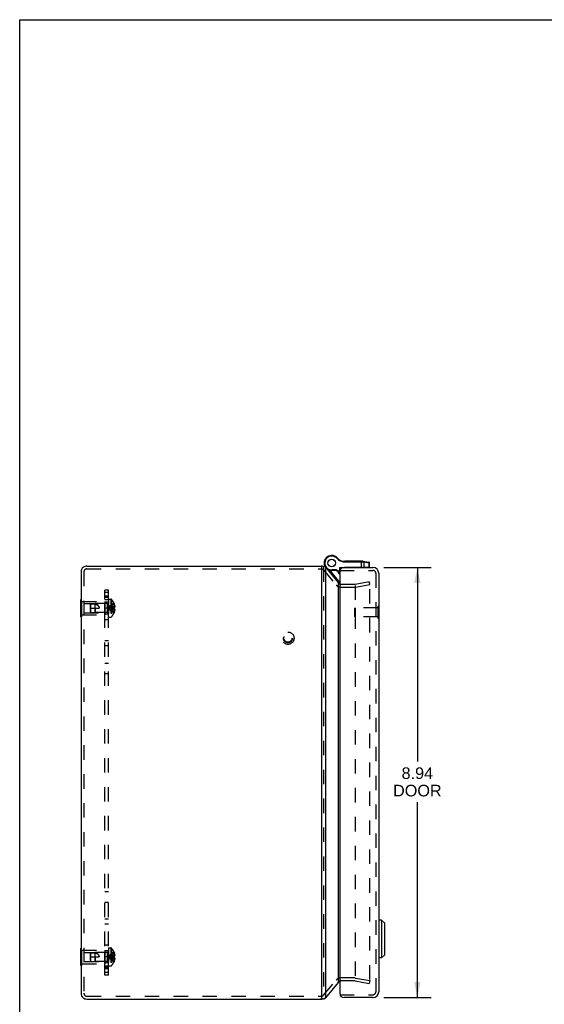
# Model space of a CAD drawing. Header units: inches. Extents: x 0 to 54.6, y 0 to 35.4.
# Tile 2 of 19: x 0 to 10.9, y 14.9 to 35.4. Entities that reach past the tile are written whole.
import ezdxf

# ---------------------------------------------------------------- set-up
doc = ezdxf.new("R2010")
doc.units = ezdxf.units.IN
doc.header["$LTSCALE"] = 3.005357
doc.header["$MEASUREMENT"] = 0
doc.linetypes.add('HIDDEN', pattern=[0.2, 0.1, -0.1])
doc.layers.get('0').update_dxf_attribs({"linetype": 'CONTINUOUS'})
for name, color, linetype in [('DEFAULT_2', 8, 'HIDDEN'), ('DIMENSIONS', 7, 'CONTINUOUS'), ('DOOR_ASSEMBLY', 7, 'CONTINUOUS'), ('SUBPANEL', 7, 'CONTINUOUS')]:
    doc.layers.add(name, color=color, linetype=linetype)
doc.styles.get("Standard").update_dxf_attribs({"font": 'arial.ttf'})
doc.dimstyles.new('DIMSTYLE_1', dxfattribs={"dimtxt": 0.241071, "dimasz": 0.321429, "dimexe": 0.09, "dimexo": 0.07, "dimgap": 0.0375, "dimtad": 0, "dimtih": 1, "dimtoh": 1, "dimzin": 4, "dimdsep": 46, "dimtxsty": 'Standard', "dimblk": '_FILLED', "dimblk1": '_FILLED', "dimblk2": '_FILLED', "dimcen": 0.09, "dimadec": 3, "dimazin": 1, "dimtfac": 1, "dimtdec": 3, "dimtofl": 0, "dimtmove": 0, "dimatfit": 3, "dimldrblk": '_FILLED', "dimfxl": 0, "dimtolj": 1, "dimtzin": 4, "dimarcsym": 0})

# ---------------------------------------------------------------- blocks, each defined once
blk = doc.blocks.new('_FILLED')
at = {"color": 0, "linetype": 'ByBlock'}
blk.add_solid([(0, 0), (-1, 0.2), (-1, -0.2)], dxfattribs=at)
blk = doc.blocks.new('*D15')
at = {"layer": 'DIMENSIONS', "color": 2, "linetype": 'Continuous'}
for p, q in [((7.565, 23.972), (8.552, 23.972)), ((8.263, 23.972), (8.263, 19.937)), ((8.263, 15.032), (8.263, 19.093)), ((7.565, 15.032), (8.552, 15.032))]:
    blk.add_line(p, q, dxfattribs=at)
at = {"layer": 'DIMENSIONS', "color": 2, "linetype": 'Continuous', "xscale": 0.3214285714, "yscale": 0.3214285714, "zscale": 0.3214285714}
for p, rotation in [((8.263, 23.972), 90), ((8.263, 15.032), 270)]:
    blk.add_blockref('_FILLED', p, dxfattribs=dict(at, rotation=rotation))
at = {"layer": 'DIMENSIONS', "color": 2, "linetype": 'Continuous', "insert": (8.263, 19.817), "char_height": 0.2411, "width": 1.00909, "attachment_point": 2, "line_spacing_factor": 0.9}
blk.add_mtext('8.94\\PDOOR', dxfattribs=at)

msp = doc.modelspace()

# ---------------------------------------------------------------- linework, layer by layer
at = {"color": 7, "linetype": 'Continuous'}
for p, q in [((0, 0), (0, 35.357)), ((0, 35.357), (54.643, 35.357)), ((6.268, 24.002), (6.268, 23.982)), ((6.333, 23.994), (6.301, 23.994)), ((1.271, 22.947), (1.271, 23.307)), ((1.271, 23.307), (1.275, 23.307)), ((1.271, 23.217), (1.275, 23.217)), ((1.271, 23.037), (1.275, 23.037)), ((1.271, 22.947), (1.275, 22.947)), ((1.271, 16.057), (1.275, 16.057)), ((1.271, 15.697), (1.271, 16.057)), ((1.271, 15.967), (1.275, 15.967)), ((1.271, 15.787), (1.275, 15.787)), ((1.271, 15.697), (1.275, 15.697)), ((6.268, 15.002), (6.268, 15.023)), ((6.301, 15.01), (6.333, 15.01))]:
    msp.add_line(p, q, dxfattribs=at)
at = {"color": 3, "linetype": 'Continuous'}
for p, q in [((1.395, 24.002), (6.268, 24.002)), ((6.268, 23.982), (6.268, 15.023)), ((6.36, 15.027), (6.36, 23.977)), ((6.623, 23.661), (6.36, 23.977)), ((1.275, 23.882), (1.275, 15.122)), ((6.623, 15.343), (6.623, 23.661)), ((6.36, 15.027), (6.623, 15.343)), ((1.395, 15.002), (6.268, 15.002))]:
    msp.add_line(p, q, dxfattribs=at)
for points in [[(6.333, 23.994), (6.332, 23.994), (6.33, 23.994), (6.328, 23.993), (6.326, 23.993), (6.324, 23.993), (6.323, 23.992), (6.321, 23.991), (6.319, 23.991)], [(6.35, 23.987), (6.349, 23.988), (6.348, 23.989), (6.347, 23.99), (6.346, 23.99), (6.345, 23.991), (6.343, 23.992), (6.342, 23.992), (6.34, 23.993), (6.339, 23.993), (6.337, 23.994), (6.335, 23.994), (6.333, 23.994), (6.333, 23.994)], [(6.352, 23.985), (6.352, 23.985), (6.352, 23.985), (6.351, 23.986), (6.351, 23.986), (6.351, 23.986), (6.35, 23.987)], [(6.352, 23.985), (6.353, 23.984), (6.353, 23.983), (6.354, 23.983), (6.355, 23.982), (6.355, 23.981), (6.356, 23.981)], [(6.36, 23.977), (6.36, 23.978), (6.359, 23.979), (6.358, 23.979), (6.357, 23.98), (6.357, 23.98), (6.356, 23.981)], [(6.623, 23.661), (6.626, 23.657), (6.628, 23.653), (6.631, 23.649), (6.634, 23.645), (6.637, 23.641), (6.64, 23.637), (6.644, 23.633), (6.647, 23.629), (6.65, 23.625)], [(6.623, 15.343), (6.626, 15.347), (6.628, 15.351), (6.631, 15.355), (6.634, 15.359), (6.637, 15.363), (6.64, 15.367), (6.644, 15.371), (6.647, 15.375), (6.65, 15.379)], [(6.333, 15.01), (6.332, 15.011), (6.33, 15.011), (6.328, 15.011), (6.326, 15.011), (6.324, 15.012), (6.323, 15.012), (6.321, 15.013), (6.319, 15.014)], [(6.35, 15.018), (6.349, 15.017), (6.348, 15.016), (6.347, 15.015), (6.346, 15.014), (6.345, 15.013), (6.343, 15.013), (6.342, 15.012), (6.34, 15.011), (6.339, 15.011), (6.337, 15.011), (6.335, 15.011), (6.333, 15.01), (6.333, 15.01)], [(6.352, 15.02), (6.352, 15.019), (6.352, 15.019), (6.351, 15.019), (6.351, 15.018), (6.351, 15.018), (6.35, 15.018)], [(6.352, 15.02), (6.353, 15.02), (6.353, 15.021), (6.354, 15.022), (6.355, 15.022), (6.355, 15.023), (6.356, 15.024)], [(6.36, 15.027), (6.36, 15.027), (6.359, 15.026), (6.358, 15.025), (6.357, 15.025), (6.357, 15.024), (6.356, 15.024)]]:
    msp.add_lwpolyline(points, dxfattribs=at)
at = {"color": 7, "linetype": 'Continuous'}
for centre, start, end in [((1.395, 23.882), 130.4027, 180), ((1.395, 15.122), 180, 229.5973)]:
    msp.add_arc(centre, 0.12, start, end, dxfattribs=at)
at = {"color": 3, "linetype": 'Continuous'}
for centre, radius, start, end in [((1.395, 23.882), 0.12, 90, 130.4027), ((6.268, 23.882), 0.12, 68.6316, 90), ((6.669, 15.32), 0.06, 108.3371, 111.1056), ((1.395, 15.122), 0.12, 229.5973, 270), ((6.268, 15.122), 0.12, 270, 291.3684)]:
    msp.add_arc(centre, radius, start, end, dxfattribs=at)
at = {"layer": 'DEFAULT_2', "color": 8, "linetype": 'HIDDEN'}
for p, q in [((6.314, 23.977), (6.314, 15.027)), ((1.335, 23.882), (1.335, 15.122)), ((1.395, 23.942), (6.268, 23.942)), ((6.314, 23.921), (6.576, 23.608)), ((6.669, 23.625), (6.958, 23.625)), ((6.669, 23.565), (6.958, 23.565)), ((6.968, 23.625), (7.265, 23.678)), ((6.968, 23.597), (6.968, 15.408)), ((6.979, 23.566), (7.276, 23.619)), ((7.276, 23.619), (7.265, 23.678)), ((7.276, 15.409), (7.276, 23.648)), ((1.275, 23.307), (1.292, 23.307)), ((1.275, 23.217), (1.292, 23.217)), ((1.292, 22.947), (1.292, 23.307)), ((1.292, 23.267), (1.771, 23.267)), ((1.334, 23.222), (1.334, 23.032)), ((1.334, 23.222), (1.761, 23.222)), ((1.471, 23.201), (1.481, 23.212)), ((1.471, 23.053), (1.471, 23.201)), ((1.471, 23.127), (1.651, 23.127)), ((1.481, 23.212), (1.571, 23.221)), ((1.481, 23.042), (1.481, 23.212)), ((1.571, 23.033), (1.571, 23.221)), ((1.818, 23.221), (1.571, 23.221)), ((1.571, 23.127), (1.571, 23.033)), ((1.761, 23.222), (1.771, 23.232)), ((1.761, 23.222), (1.761, 23.032)), ((1.771, 23.267), (1.771, 22.987)), ((1.818, 23.221), (1.818, 23.033)), ((1.846, 23.314), (1.846, 22.941)), ((1.846, 23.314), (1.893, 23.314)), ((1.895, 23.136), (1.875, 23.133)), ((1.893, 23.314), (1.893, 22.941)), ((1.907, 23.307), (1.907, 22.947)), ((1.937, 23.141), (1.916, 23.138)), ((1.96, 23.143), (1.937, 23.141)), ((1.96, 23.227), (1.959, 23.226)), ((1.959, 23.226), (1.96, 23.226)), ((1.96, 23.143), (1.959, 23.143)), ((1.96, 23.226), (1.96, 23.143)), ((1.96, 23.196), (1.97, 23.196)), ((1.96, 23.162), (1.975, 23.162)), ((1.96, 23.143), (1.97, 23.143)), ((1.275, 23.037), (1.292, 23.037)), ((1.275, 22.947), (1.292, 22.947)), ((1.292, 22.987), (1.771, 22.987)), ((1.334, 23.032), (1.761, 23.032)), ((1.471, 23.053), (1.481, 23.042)), ((1.481, 23.042), (1.571, 23.033)), ((1.818, 23.033), (1.571, 23.033)), ((1.761, 23.032), (1.771, 23.022)), ((1.846, 22.941), (1.893, 22.941)), ((1.96, 23.112), (1.937, 23.114)), ((1.959, 23.112), (1.96, 23.112)), ((1.96, 23.029), (1.959, 23.028)), ((1.959, 23.028), (1.96, 23.028)), ((1.96, 23.112), (1.96, 23.029)), ((1.97, 23.112), (1.96, 23.112)), ((1.96, 23.092), (1.975, 23.092)), ((1.96, 23.059), (1.97, 23.059)), ((1.275, 16.057), (1.292, 16.057)), ((1.275, 15.967), (1.292, 15.967)), ((1.292, 15.697), (1.292, 16.057)), ((1.292, 16.017), (1.771, 16.017)), ((1.334, 15.972), (1.761, 15.972)), ((1.334, 15.972), (1.334, 15.782)), ((1.471, 15.951), (1.481, 15.962)), ((1.481, 15.962), (1.571, 15.971)), ((1.481, 15.792), (1.481, 15.962)), ((1.818, 15.971), (1.571, 15.971)), ((1.571, 15.783), (1.571, 15.971)), ((1.761, 15.972), (1.771, 15.982)), ((1.761, 15.972), (1.761, 15.782)), ((1.771, 16.017), (1.771, 15.737)), ((1.818, 15.971), (1.818, 15.783)), ((1.846, 16.064), (1.893, 16.064)), ((1.846, 16.064), (1.846, 15.691)), ((1.893, 16.064), (1.893, 15.691)), ((1.907, 16.057), (1.907, 15.697)), ((1.96, 15.977), (1.959, 15.976)), ((1.959, 15.976), (1.96, 15.976)), ((1.96, 15.976), (1.96, 15.893)), ((1.275, 15.787), (1.292, 15.787)), ((1.334, 15.782), (1.761, 15.782)), ((1.471, 15.803), (1.471, 15.951)), ((1.471, 15.877), (1.651, 15.877)), ((1.471, 15.803), (1.481, 15.792)), ((1.481, 15.792), (1.571, 15.783)), ((1.571, 15.877), (1.571, 15.783)), ((1.818, 15.783), (1.571, 15.783)), ((1.761, 15.782), (1.771, 15.772)), ((1.895, 15.886), (1.875, 15.883)), ((1.916, 15.888), (1.895, 15.886)), ((1.938, 15.891), (1.916, 15.888)), ((1.96, 15.893), (1.937, 15.891)), ((1.96, 15.862), (1.937, 15.864)), ((1.96, 15.893), (1.959, 15.893)), ((1.96, 15.888), (1.959, 15.893)), ((1.959, 15.862), (1.96, 15.867)), ((1.96, 15.862), (1.959, 15.862)), ((1.959, 15.778), (1.96, 15.779)), ((1.959, 15.778), (1.96, 15.778)), ((1.96, 15.946), (1.97, 15.946)), ((1.96, 15.912), (1.975, 15.912)), ((1.96, 15.893), (1.97, 15.893)), ((1.96, 15.888), (1.96, 15.882)), ((1.96, 15.872), (1.96, 15.867)), ((1.97, 15.862), (1.96, 15.862)), ((1.96, 15.862), (1.96, 15.779)), ((1.96, 15.842), (1.975, 15.842)), ((1.96, 15.809), (1.97, 15.809)), ((1.275, 15.697), (1.292, 15.697)), ((1.292, 15.737), (1.771, 15.737)), ((1.846, 15.691), (1.893, 15.691)), ((6.314, 15.084), (6.577, 15.397)), ((6.958, 15.44), (6.669, 15.44)), ((6.958, 15.38), (6.669, 15.38)), ((6.968, 15.379), (7.265, 15.327)), ((6.979, 15.438), (7.276, 15.386)), ((7.276, 15.386), (7.265, 15.327)), ((1.395, 15.062), (6.268, 15.062))]:
    msp.add_line(p, q, dxfattribs=at)
for points in [[(7.268, 23.656), (7.268, 23.656), (7.267, 23.656), (7.266, 23.656)], [(7.27, 23.656), (7.269, 23.656), (7.268, 23.656), (7.268, 23.656)], [(7.276, 23.648), (7.276, 23.649), (7.276, 23.65), (7.275, 23.65), (7.275, 23.651), (7.275, 23.651), (7.275, 23.652), (7.274, 23.653), (7.274, 23.653), (7.274, 23.654), (7.273, 23.654), (7.273, 23.654), (7.272, 23.655), (7.272, 23.655), (7.271, 23.656), (7.271, 23.656), (7.27, 23.656), (7.27, 23.656)], [(1.481, 23.212), (1.479, 23.209), (1.474, 23.204)], [(1.481, 23.212), (1.493, 23.213), (1.504, 23.214), (1.516, 23.214), (1.528, 23.214), (1.539, 23.214), (1.551, 23.214), (1.561, 23.213), (1.571, 23.211)], [(1.571, 23.211), (1.579, 23.209), (1.586, 23.207), (1.592, 23.204), (1.598, 23.202), (1.604, 23.199), (1.609, 23.196), (1.614, 23.193), (1.618, 23.19), (1.622, 23.187), (1.625, 23.184), (1.629, 23.181), (1.632, 23.178), (1.634, 23.174), (1.637, 23.171), (1.639, 23.168), (1.641, 23.165), (1.643, 23.161), (1.645, 23.158), (1.646, 23.154), (1.647, 23.151), (1.649, 23.147), (1.65, 23.143), (1.65, 23.139), (1.651, 23.135), (1.651, 23.131), (1.651, 23.127)], [(1.959, 23.226), (1.937, 23.213), (1.916, 23.198), (1.895, 23.182), (1.875, 23.165), (1.855, 23.147), (1.836, 23.127)], [(1.96, 23.196), (1.938, 23.186), (1.916, 23.176), (1.895, 23.165), (1.875, 23.153), (1.855, 23.141), (1.836, 23.127)], [(1.96, 23.162), (1.938, 23.157), (1.916, 23.152), (1.895, 23.146), (1.875, 23.14), (1.855, 23.134), (1.836, 23.127)], [(1.875, 23.133), (1.855, 23.13), (1.836, 23.127)], [(1.875, 23.133), (1.855, 23.13), (1.836, 23.127)], [(1.959, 23.028), (1.937, 23.042), (1.916, 23.056), (1.895, 23.072), (1.875, 23.09), (1.855, 23.108), (1.836, 23.127)], [(1.96, 23.059), (1.938, 23.068), (1.916, 23.078), (1.895, 23.089), (1.875, 23.101), (1.855, 23.114), (1.836, 23.127)], [(1.96, 23.092), (1.938, 23.097), (1.916, 23.102), (1.895, 23.108), (1.875, 23.114), (1.855, 23.12), (1.836, 23.127)], [(1.938, 23.114), (1.916, 23.116), (1.895, 23.119), (1.875, 23.121), (1.855, 23.124), (1.836, 23.127)], [(1.916, 23.116), (1.895, 23.119), (1.875, 23.121), (1.855, 23.124), (1.836, 23.127)], [(1.938, 23.141), (1.916, 23.138), (1.895, 23.136)], [(1.959, 23.143), (1.96, 23.138), (1.96, 23.132), (1.96, 23.127), (1.96, 23.122), (1.96, 23.117), (1.959, 23.112)], [(1.97, 23.196), (1.971, 23.191), (1.972, 23.187), (1.972, 23.183), (1.973, 23.178), (1.974, 23.174), (1.974, 23.17), (1.974, 23.166), (1.975, 23.162)], [(1.975, 23.162), (1.974, 23.16), (1.974, 23.157), (1.974, 23.155), (1.973, 23.152), (1.972, 23.15), (1.972, 23.148), (1.971, 23.145), (1.97, 23.143)], [(1.97, 23.112), (1.971, 23.109), (1.972, 23.107), (1.972, 23.104), (1.973, 23.102), (1.974, 23.1), (1.974, 23.097), (1.974, 23.095), (1.975, 23.092)], [(1.975, 23.092), (1.974, 23.088), (1.974, 23.084), (1.974, 23.08), (1.973, 23.076), (1.972, 23.072), (1.972, 23.068), (1.971, 23.063), (1.97, 23.059)], [(1.481, 15.962), (1.479, 15.959), (1.474, 15.954)], [(1.481, 15.962), (1.493, 15.963), (1.504, 15.964), (1.516, 15.964), (1.528, 15.964), (1.539, 15.964), (1.551, 15.964), (1.561, 15.963), (1.571, 15.961)], [(1.959, 15.976), (1.937, 15.963), (1.916, 15.948), (1.895, 15.932), (1.875, 15.915), (1.855, 15.897), (1.836, 15.877)], [(1.571, 15.961), (1.579, 15.959), (1.586, 15.957), (1.592, 15.954), (1.598, 15.952), (1.604, 15.949), (1.609, 15.946), (1.614, 15.943), (1.618, 15.94), (1.622, 15.937), (1.625, 15.934), (1.629, 15.931), (1.632, 15.928), (1.634, 15.924), (1.637, 15.921), (1.639, 15.918), (1.641, 15.915), (1.643, 15.911), (1.645, 15.908), (1.646, 15.904), (1.647, 15.901), (1.649, 15.897), (1.65, 15.893), (1.65, 15.889), (1.651, 15.885), (1.651, 15.881), (1.651, 15.877)], [(1.96, 15.946), (1.938, 15.936), (1.916, 15.926), (1.895, 15.915), (1.875, 15.903), (1.855, 15.891), (1.836, 15.877)], [(1.96, 15.912), (1.938, 15.907), (1.916, 15.902), (1.895, 15.896), (1.875, 15.89), (1.855, 15.884), (1.836, 15.877)], [(1.875, 15.883), (1.855, 15.88), (1.836, 15.877)], [(1.875, 15.883), (1.855, 15.88), (1.836, 15.877)], [(1.96, 15.809), (1.938, 15.818), (1.916, 15.828), (1.895, 15.839), (1.875, 15.851), (1.855, 15.864), (1.836, 15.877)], [(1.959, 15.778), (1.937, 15.792), (1.916, 15.806), (1.895, 15.822), (1.875, 15.84), (1.855, 15.858), (1.836, 15.877)], [(1.96, 15.842), (1.938, 15.847), (1.916, 15.852), (1.895, 15.858), (1.875, 15.864), (1.855, 15.87), (1.836, 15.877)], [(1.938, 15.864), (1.916, 15.866), (1.895, 15.869), (1.875, 15.871), (1.855, 15.874), (1.836, 15.877)], [(1.916, 15.866), (1.895, 15.869), (1.875, 15.871), (1.855, 15.874), (1.836, 15.877)], [(1.96, 15.872), (1.96, 15.877), (1.96, 15.882)], [(1.97, 15.946), (1.971, 15.941), (1.972, 15.937), (1.972, 15.933), (1.973, 15.928), (1.974, 15.924), (1.974, 15.92), (1.974, 15.916), (1.975, 15.912)], [(1.975, 15.912), (1.974, 15.91), (1.974, 15.907), (1.974, 15.905), (1.973, 15.902), (1.972, 15.9), (1.972, 15.898), (1.971, 15.895), (1.97, 15.893)], [(1.97, 15.862), (1.971, 15.859), (1.972, 15.857), (1.972, 15.854), (1.973, 15.852), (1.974, 15.85), (1.974, 15.847), (1.974, 15.845), (1.975, 15.842)], [(1.975, 15.842), (1.974, 15.838), (1.974, 15.834), (1.974, 15.83), (1.973, 15.826), (1.972, 15.822), (1.972, 15.818), (1.971, 15.813), (1.97, 15.809)]]:
    msp.add_lwpolyline(points, dxfattribs=at)
for radius in [0.128, 0.094, 0.084]:
    msp.add_circle((5.574, 22.502), radius, dxfattribs=at)
for centre, radius, start, end in [((1.395, 23.882), 0.06, 90, 180), ((6.268, 23.882), 0.06, 40, 90), ((6.669, 23.685), 0.12, 220, 270), ((6.669, 23.685), 0.06, 242.7669, 270), ((6.958, 23.685), 0.06, 270, 280), ((6.958, 23.685), 0.12, 270, 279.2356), ((1.818, 23.249), 0.0282, 270, 360), ((1.893, 23.294), 0.02, 43.5138, 90), ((1.718, 23.127), 0.262, 22.3357, 43.5138), ((1.718, 23.127), 0.261, 15.1941, 22.0894), ((1.818, 23.005), 0.0282, 0, 90), ((1.893, 22.961), 0.02, 270, 316.4862), ((1.718, 23.127), 0.262, 316.4862, 337.6643), ((1.718, 23.127), 0.261, 337.9106, 344.8059), ((1.818, 15.999), 0.0282, 270, 360), ((1.893, 16.044), 0.02, 43.5138, 90), ((1.718, 15.877), 0.262, 22.3357, 43.5138), ((1.718, 15.877), 0.261, 15.1941, 22.0894), ((1.818, 15.755), 0.0282, 0, 90), ((1.718, 15.877), 0.262, 316.4862, 337.6643), ((1.718, 15.877), 0.261, 337.9106, 344.8059), ((1.893, 15.711), 0.02, 270, 316.4862), ((6.669, 15.32), 0.12, 90, 140), ((6.669, 15.32), 0.06, 111.1056, 117.2331), ((6.669, 15.32), 0.06, 90, 108.3371), ((6.958, 15.32), 0.12, 80, 90), ((6.958, 15.32), 0.06, 80, 90), ((1.395, 15.122), 0.06, 180, 270), ((6.268, 15.122), 0.06, 270, 320)]:
    msp.add_arc(centre, radius, start, end, dxfattribs=at)
at = {"layer": 'DOOR_ASSEMBLY', "color": 7, "linetype": 'Continuous'}
for p, q in [((6.564, 24.201), (6.557, 24.19)), ((6.564, 24.201), (6.557, 24.19)), ((6.557, 24.19), (6.557, 24.19)), ((6.564, 24.201), (6.564, 24.201)), ((6.6, 24.171), (6.59, 24.163)), ((6.338, 24.008), (6.338, 24.007)), ((6.65, 23.912), (6.65, 23.972)), ((6.72, 24.104), (6.718, 24.091)), ((6.74, 24.103), (6.74, 24.09)), ((6.74, 24.103), (7.116, 24.103)), ((6.74, 24.09), (7.12, 24.09)), ((6.758, 23.972), (6.758, 23.973)), ((7.268, 23.973), (6.758, 23.973)), ((6.759, 24.103), (6.759, 24.113)), ((6.759, 24.113), (7.099, 24.113)), ((6.767, 24.103), (6.767, 24.113)), ((6.819, 24.103), (6.819, 24.113)), ((6.827, 24.103), (6.827, 24.113)), ((6.836, 24.103), (6.836, 24.113)), ((6.89, 24.103), (6.89, 24.113)), ((6.899, 24.103), (6.899, 24.113)), ((6.907, 24.103), (6.907, 24.113)), ((6.918, 23.973), (6.918, 23.972)), ((6.954, 24.103), (6.954, 24.113)), ((6.963, 24.103), (6.963, 24.113)), ((6.971, 24.103), (6.971, 24.113)), ((7.023, 24.103), (7.023, 24.113)), ((7.031, 24.103), (7.031, 24.113)), ((7.04, 24.103), (7.04, 24.113)), ((7.09, 24.103), (7.09, 24.113)), ((7.099, 24.103), (7.099, 24.113)), ((7.099, 24.103), (7.099, 24.113)), ((7.104, 23.973), (7.104, 24.103)), ((7.119, 24.094), (7.119, 24.093)), ((7.119, 24.093), (7.119, 24.093)), ((7.119, 24.093), (7.119, 24.092)), ((7.119, 24.092), (7.119, 24.092)), ((7.119, 24.092), (7.119, 24.092)), ((7.119, 24.092), (7.119, 24.091)), ((7.119, 24.091), (7.119, 24.091)), ((7.119, 24.091), (7.119, 24.09)), ((7.119, 24.09), (7.119, 24.09)), ((7.122, 24.09), (7.123, 24.09)), ((7.123, 24.09), (7.124, 24.09)), ((7.124, 24.09), (7.126, 24.09)), ((7.126, 24.09), (7.127, 24.09)), ((7.127, 24.09), (7.128, 24.09)), ((7.128, 24.09), (7.129, 24.089)), ((7.129, 24.089), (7.131, 24.089)), ((7.131, 24.089), (7.132, 24.089)), ((7.132, 24.089), (7.133, 24.089)), ((7.133, 24.102), (7.257, 24.084)), ((7.133, 24.089), (7.134, 24.089)), ((7.134, 24.089), (7.135, 24.089)), ((7.135, 24.089), (7.137, 24.089)), ((7.137, 24.089), (7.138, 24.089)), ((7.138, 24.089), (7.139, 24.089)), ((7.139, 24.089), (7.16, 24.086)), ((7.16, 23.973), (7.16, 24.086)), ((7.16, 24.086), (7.261, 24.072)), ((7.178, 23.973), (7.178, 23.972)), ((7.261, 23.973), (7.261, 24.072)), ((7.261, 24.072), (7.268, 24.071)), ((7.268, 23.973), (7.268, 24.071)), ((6.437, 23.915), (6.626, 23.689)), ((6.484, 23.908), (6.484, 23.921)), ((6.583, 23.921), (6.484, 23.921)), ((6.579, 23.908), (6.484, 23.908)), ((6.579, 23.908), (6.583, 23.921)), ((6.579, 23.908), (6.65, 23.871)), ((6.583, 23.921), (6.65, 23.885)), ((6.626, 23.689), (6.611, 23.676)), ((7.464, 23.165), (7.46, 23.165)), ((7.464, 22.909), (7.464, 23.165)), ((7.464, 22.909), (7.46, 22.909)), ((7.464, 22.844), (7.46, 22.844)), ((7.464, 22.772), (7.46, 22.772)), ((7.464, 22.844), (7.464, 22.555)), ((7.464, 22.628), (7.46, 22.628)), ((7.464, 22.555), (7.46, 22.555)), ((7.464, 17.074), (7.46, 17.074)), ((7.464, 17.002), (7.46, 17.002)), ((7.464, 17.074), (7.464, 16.785)), ((7.464, 16.858), (7.46, 16.858)), ((7.464, 16.785), (7.46, 16.785)), ((7.519, 16.644), (7.46, 16.644)), ((7.578, 16.585), (7.519, 16.644)), ((7.519, 16.644), (7.519, 15.857)), ((7.578, 16.585), (7.578, 15.916)), ((7.519, 15.857), (7.46, 15.857)), ((7.578, 15.916), (7.519, 15.857))]:
    msp.add_line(p, q, dxfattribs=at)
at = {"layer": 'DOOR_ASSEMBLY', "color": 3, "linetype": 'Continuous'}
for p, q in [((6.65, 23.972), (7.34, 23.972)), ((6.65, 23.882), (6.65, 15.122)), ((7.46, 23.852), (7.46, 15.152)), ((7.34, 15.032), (6.74, 15.032))]:
    msp.add_line(p, q, dxfattribs=at)
at = {"layer": 'DOOR_ASSEMBLY', "color": 8, "linetype": 'HIDDEN'}
for p, q in [((6.65, 23.912), (7.34, 23.912)), ((7.4, 23.852), (7.4, 15.152)), ((6.964, 23.121), (6.974, 23.131)), ((6.974, 23.131), (6.974, 22.943)), ((7.446, 23.131), (6.974, 23.131)), ((7.446, 22.909), (7.446, 23.165)), ((7.46, 23.165), (7.446, 23.165)), ((6.964, 22.953), (6.964, 23.121)), ((6.964, 22.953), (6.974, 22.943)), ((7.446, 22.943), (6.974, 22.943)), ((7.46, 22.909), (7.446, 22.909)), ((6.65, 15.092), (7.34, 15.092))]:
    msp.add_line(p, q, dxfattribs=at)
at = {"layer": 'DOOR_ASSEMBLY', "color": 7, "linetype": 'Continuous'}
for points in [[(7.116, 24.103), (7.116, 24.103), (7.116, 24.103), (7.116, 24.103), (7.116, 24.103), (7.116, 24.103), (7.116, 24.103), (7.117, 24.103), (7.117, 24.103), (7.117, 24.103), (7.117, 24.103), (7.117, 24.103), (7.117, 24.103), (7.117, 24.102), (7.117, 24.102), (7.117, 24.102), (7.117, 24.102), (7.117, 24.102), (7.117, 24.102), (7.117, 24.102), (7.117, 24.102), (7.117, 24.102), (7.117, 24.102), (7.117, 24.102), (7.117, 24.102), (7.117, 24.102), (7.117, 24.102), (7.118, 24.101), (7.118, 24.101), (7.118, 24.101), (7.118, 24.101), (7.118, 24.101), (7.118, 24.101), (7.118, 24.101), (7.118, 24.101), (7.118, 24.101), (7.118, 24.1), (7.118, 24.1), (7.118, 24.1), (7.118, 24.1), (7.118, 24.1), (7.118, 24.1), (7.118, 24.1), (7.118, 24.1), (7.118, 24.099), (7.118, 24.099), (7.118, 24.099), (7.118, 24.099), (7.118, 24.099), (7.118, 24.099), (7.118, 24.098), (7.119, 24.098), (7.119, 24.098), (7.119, 24.098), (7.119, 24.098), (7.119, 24.098), (7.119, 24.097), (7.119, 24.097), (7.119, 24.097), (7.119, 24.097), (7.119, 24.097), (7.119, 24.097), (7.119, 24.096), (7.119, 24.096), (7.119, 24.096), (7.119, 24.096), (7.119, 24.096), (7.119, 24.095), (7.119, 24.095), (7.119, 24.095), (7.119, 24.095), (7.119, 24.095), (7.119, 24.094), (7.119, 24.094), (7.119, 24.094), (7.119, 24.094), (7.119, 24.094)], [(7.12, 24.09), (7.121, 24.09), (7.122, 24.09)], [(7.133, 24.102), (7.134, 24.102), (7.134, 24.102), (7.134, 24.102), (7.134, 24.101), (7.134, 24.101), (7.134, 24.101), (7.134, 24.101), (7.134, 24.101), (7.135, 24.101), (7.135, 24.101), (7.135, 24.101), (7.135, 24.101), (7.135, 24.101), (7.135, 24.101), (7.135, 24.101), (7.135, 24.101), (7.135, 24.101), (7.135, 24.101), (7.136, 24.101), (7.136, 24.101), (7.136, 24.1), (7.136, 24.1), (7.136, 24.1), (7.136, 24.1), (7.136, 24.1), (7.136, 24.1), (7.136, 24.1), (7.136, 24.1), (7.137, 24.1), (7.137, 24.1), (7.137, 24.099), (7.137, 24.099), (7.137, 24.099), (7.137, 24.099), (7.137, 24.099), (7.137, 24.099), (7.137, 24.099), (7.137, 24.099), (7.137, 24.098), (7.137, 24.098), (7.138, 24.098), (7.138, 24.098), (7.138, 24.098), (7.138, 24.098), (7.138, 24.097), (7.138, 24.097), (7.138, 24.097), (7.138, 24.097), (7.138, 24.097), (7.138, 24.097), (7.138, 24.096), (7.138, 24.096), (7.138, 24.096), (7.138, 24.096), (7.138, 24.096), (7.138, 24.096), (7.138, 24.095), (7.139, 24.095), (7.139, 24.095), (7.139, 24.095), (7.139, 24.095), (7.139, 24.094), (7.139, 24.094), (7.139, 24.094), (7.139, 24.094), (7.139, 24.094), (7.139, 24.094), (7.139, 24.093), (7.139, 24.093), (7.139, 24.093), (7.139, 24.093), (7.139, 24.092), (7.139, 24.092), (7.139, 24.092), (7.139, 24.092), (7.139, 24.092), (7.139, 24.091), (7.139, 24.091), (7.139, 24.091), (7.139, 24.091), (7.139, 24.091), (7.139, 24.09), (7.139, 24.09), (7.139, 24.09), (7.139, 24.09), (7.139, 24.09), (7.139, 24.089), (7.139, 24.089), (7.139, 24.089), (7.139, 24.089)], [(7.15, 24.099), (7.151, 24.099), (7.151, 24.099), (7.151, 24.099), (7.151, 24.099), (7.151, 24.099), (7.151, 24.099), (7.152, 24.099), (7.152, 24.099), (7.152, 24.099), (7.152, 24.099), (7.152, 24.099), (7.153, 24.099), (7.153, 24.099), (7.153, 24.098), (7.153, 24.098), (7.153, 24.098), (7.153, 24.098), (7.154, 24.098), (7.154, 24.098), (7.154, 24.098), (7.154, 24.098), (7.154, 24.098), (7.155, 24.098), (7.155, 24.098), (7.155, 24.097), (7.155, 24.097), (7.155, 24.097), (7.155, 24.097), (7.155, 24.097), (7.156, 24.097), (7.156, 24.097), (7.156, 24.097), (7.156, 24.096), (7.156, 24.096), (7.156, 24.096), (7.157, 24.096), (7.157, 24.096), (7.157, 24.096), (7.157, 24.096), (7.157, 24.095), (7.157, 24.095), (7.157, 24.095), (7.157, 24.095), (7.158, 24.095), (7.158, 24.095), (7.158, 24.094), (7.158, 24.094), (7.158, 24.094), (7.158, 24.094), (7.158, 24.094), (7.158, 24.094), (7.158, 24.093), (7.159, 24.093), (7.159, 24.093), (7.159, 24.093), (7.159, 24.093), (7.159, 24.092), (7.159, 24.092), (7.159, 24.092), (7.159, 24.092), (7.159, 24.092), (7.159, 24.091), (7.159, 24.091), (7.159, 24.091), (7.16, 24.091), (7.16, 24.091), (7.16, 24.09), (7.16, 24.09), (7.16, 24.09), (7.16, 24.09), (7.16, 24.09), (7.16, 24.089), (7.16, 24.089), (7.16, 24.089), (7.16, 24.089), (7.16, 24.089), (7.16, 24.088), (7.16, 24.088), (7.16, 24.088), (7.16, 24.088), (7.16, 24.087), (7.16, 24.087), (7.16, 24.087), (7.16, 24.087), (7.16, 24.087), (7.16, 24.086)], [(7.251, 24.085), (7.252, 24.085), (7.252, 24.085), (7.252, 24.085), (7.252, 24.085), (7.252, 24.085), (7.253, 24.085), (7.253, 24.085), (7.253, 24.085), (7.253, 24.085), (7.253, 24.085), (7.254, 24.085), (7.254, 24.084), (7.254, 24.084), (7.254, 24.084), (7.254, 24.084), (7.254, 24.084), (7.255, 24.084), (7.255, 24.084), (7.255, 24.084), (7.255, 24.084), (7.255, 24.084), (7.255, 24.084), (7.256, 24.084), (7.256, 24.083), (7.256, 24.083), (7.256, 24.083), (7.256, 24.083), (7.256, 24.083), (7.257, 24.083), (7.257, 24.083), (7.257, 24.083), (7.257, 24.082), (7.257, 24.082), (7.257, 24.082), (7.258, 24.082), (7.258, 24.082), (7.258, 24.082), (7.258, 24.082), (7.258, 24.081), (7.258, 24.081), (7.258, 24.081), (7.258, 24.081), (7.259, 24.081), (7.259, 24.081), (7.259, 24.08), (7.259, 24.08), (7.259, 24.08), (7.259, 24.08), (7.259, 24.08), (7.259, 24.08), (7.26, 24.079), (7.26, 24.079), (7.26, 24.079), (7.26, 24.079), (7.26, 24.079), (7.26, 24.078), (7.26, 24.078), (7.26, 24.078), (7.26, 24.078), (7.26, 24.078), (7.26, 24.077), (7.26, 24.077), (7.261, 24.077), (7.261, 24.077), (7.261, 24.077), (7.261, 24.076), (7.261, 24.076), (7.261, 24.076), (7.261, 24.076), (7.261, 24.076), (7.261, 24.075), (7.261, 24.075), (7.261, 24.075), (7.261, 24.075), (7.261, 24.075), (7.261, 24.074), (7.261, 24.074), (7.261, 24.074), (7.261, 24.074), (7.261, 24.074), (7.261, 24.073), (7.261, 24.073), (7.261, 24.073), (7.261, 24.073), (7.261, 24.072), (7.261, 24.072)]]:
    msp.add_lwpolyline(points, dxfattribs=at)
for radius in [0.079, 0.078]:
    msp.add_circle((6.484, 24.065), radius, dxfattribs=at)
for centre, radius, start, end in [((6.484, 24.065), 0.158, 59.735, 208.1197), ((6.484, 24.065), 0.144, 59.735, 270), ((6.492, 24.078), 0.129, 40.7933, 59.735), ((6.484, 24.065), 0.158, 37.311, 59.7213), ((6.492, 24.078), 0.142, 40.7933, 59.735), ((6.751, 24.302), 0.213, 220.7933, 261.1599), ((6.751, 24.302), 0.2, 220.7933, 261.1599), ((6.58, 24.102), 0.26, 201.378, 205.2289), ((6.74, 24.228), 0.138, 261.1599, 270), ((6.74, 24.228), 0.125, 261.1599, 270), ((7.116, 23.978), 0.125, 82.0382, 90), ((7.255, 24.071), 0.013, 0, 82.0243), ((6.484, 24.065), 0.158, 235.6424, 270), ((6.807, 23.965), 0.21, 200.2981, 221.9203), ((6.699, 23.75), 0.095, 220, 239.191), ((6.699, 23.75), 0.125, 240.1722, 247.0903)]:
    msp.add_arc(centre, radius, start, end, dxfattribs=at)
at = {"layer": 'DOOR_ASSEMBLY', "color": 3, "linetype": 'Continuous'}
for centre, radius, start, end in [((6.74, 23.882), 0.09, 90, 180), ((7.34, 23.852), 0.12, 0, 90), ((7.34, 15.152), 0.12, 270, 360), ((6.74, 15.122), 0.09, 180, 270)]:
    msp.add_arc(centre, radius, start, end, dxfattribs=at)
at = {"layer": 'DOOR_ASSEMBLY', "color": 8, "linetype": 'HIDDEN'}
for centre, start, end in [((7.34, 23.852), 0, 90), ((7.34, 15.152), 270, 360)]:
    msp.add_arc(centre, 0.06, start, end, dxfattribs=at)
at = {"layer": 'SUBPANEL', "color": 8, "linetype": 'HIDDEN'}
for p, q in [((1.771, 15.502), (1.771, 23.502)), ((1.846, 23.502), (1.771, 23.502)), ((1.846, 23.451), (1.771, 23.451)), ((1.846, 23.377), (1.771, 23.377)), ((1.846, 23.348), (1.771, 23.348)), ((1.846, 15.502), (1.846, 23.502)), ((1.771, 23.308), (1.846, 23.308)), ((1.846, 23.252), (1.771, 23.252)), ((1.846, 23.127), (1.771, 23.127)), ((1.846, 23.002), (1.771, 23.002)), ((1.846, 22.885), (1.771, 22.885)), ((1.846, 22.446), (1.771, 22.446)), ((1.846, 22.344), (1.771, 22.344)), ((1.771, 21.986), (1.846, 21.986)), ((1.771, 21.768), (1.846, 21.768)), ((1.771, 17.236), (1.846, 17.236)), ((1.771, 17.018), (1.846, 17.018)), ((1.846, 16.66), (1.771, 16.66)), ((1.846, 16.559), (1.771, 16.559)), ((1.846, 16.119), (1.771, 16.119)), ((1.846, 16.002), (1.771, 16.002)), ((1.846, 15.877), (1.771, 15.877)), ((1.846, 15.752), (1.771, 15.752)), ((1.771, 15.696), (1.846, 15.696)), ((1.846, 15.656), (1.771, 15.656)), ((1.846, 15.627), (1.771, 15.627)), ((1.846, 15.554), (1.771, 15.554)), ((1.846, 15.502), (1.771, 15.502))]:
    msp.add_line(p, q, dxfattribs=at)

# ---------------------------------------------------------------- dimensions: what is measured, and where the dimension line sits
at = {"layer": 'DIMENSIONS', "color": 2, "linetype": 'Continuous'}
dim = msp.add_linear_dim(base=(8.263, 23.972), p1=(7.495, 15.032), p2=(7.495, 23.972), angle=90, text='<>\\PDOOR', dimstyle='DIMSTYLE_1', dxfattribs=at)
dim.commit()
dim.dimension.update_dxf_attribs({"geometry": '*D15', "text_midpoint": (8.263, 19.515), "dimtype": 160})

doc.saveas('drawing.dxf')
